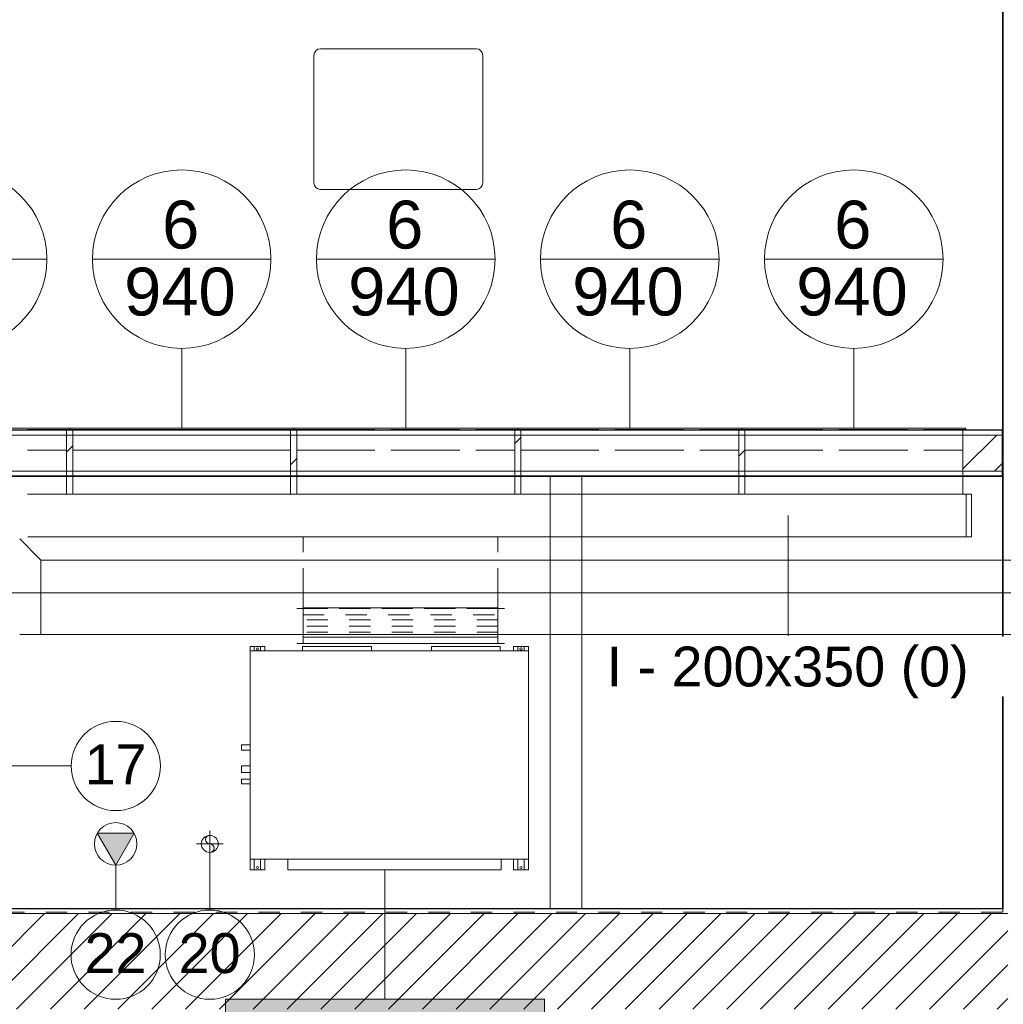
# Model space of a CAD drawing. Header units: metres. Extents: x 3 to 42.2, y -72.9 to -48.7.
# Tile 4 of 189: x 6.6 to 11.2, y -68.3 to -63.7. Entities that reach past the tile are written whole.
import ezdxf

# ---------------------------------------------------------------- set-up
doc = ezdxf.new("R2010")
doc.units = ezdxf.units.M
doc.linetypes.add('Oculto 1_5', pattern=[0.0022, 0.0015, -0.0007])
doc.linetypes.add('Projeção_2_', pattern=[0.003969, 0.002381, -0.001587])
for name, color, linetype, lineweight in [('A-CLNG', 7, 'Continuous', 18), ('A-FLOR-OVHD', 7, 'Projeção_2_', 18), ('A-WALL', 7, 'Continuous', 18), ('A-WALL-PATT', 7, 'Continuous', 18), ('DUTOS', 7, 'Continuous', 18), ('G-ANNO-SYMB', 7, 'Continuous', 9), ('G-IMPT', 7, 'Continuous', 18), ('M-EQPM', 7, 'Continuous', 18), ('M-HVAC-DUCT', 7, 'Continuous', 18), ('M-MNTG', 7, 'Continuous', 18)]:
    doc.layers.add(name, color=color, linetype=linetype, lineweight=lineweight)
for name, color, linetype, lineweight, true_color in [('A-DETL', 7, 'Continuous', 18, 0x00a600), ('M-EQPM-IDEN', 1, 'Continuous', 9, 0xff0000), ('M-HVAC-CDFF-IDEN', 1, 'Continuous', 9, 0xff0000), ('M-HVAC-DUCT-IDEN', 1, 'Continuous', 9, 0xff0000), ('M-MNTG-IDEN', 1, 'Continuous', 9, 0xff0000)]:
    doc.layers.add(name, color=color, linetype=linetype, lineweight=lineweight, true_color=true_color)
doc.styles.add('Arial_1', font='arial.ttf', dxfattribs={"height": 0.1875})
doc.styles.add('Arial_2', font='arial.ttf', dxfattribs={"height": 0.225})
pattern_1 = [(50, (21.555, -62.929), (0.546555, -0.047815), [0.05715, -0.62865]), (355, (21.555, -62.929), (-0.105728, 0.573166), [0.04572, -0.50292]), (100.451, (21.601, -62.933), (0.440828, 0.525349), [0.04857, -0.53427]), (46.184, (21.555, -62.776), (0.813237, -0.12613), [0.08573, -0.94298]), (96.636, (21.623, -62.787), (0.712212, 0.742287), [0.07286, -0.80141]), (351.184, (21.555, -62.776), (0.712217, 0.742274), [0.06858, -0.75438]), (21, (21.631, -62.814), (0.454846, -0.306795), [0.05715, -0.62865]), (326, (21.631, -62.814), (0.185405, 0.55256), [0.04572, -0.50292]), (71.451, (21.669, -62.84), (0.640251, 0.245763), [0.04857, -0.53427]), (37.5, (21.555, -62.929), (0.009261, 0.2536672), [0.02515, -0.47168, 0.02515, -0.48539, -0.50482]), (37.5, (21.555, -62.929), (0.009261, 0.2536672), [-1.007, 0.02515, -0.47968]), (7.5, (21.555, -62.929), (0.200456, 0.300546), [0.02515, -0.26594, 0.02515, -0.46025, -0.1924]), (7.5, (21.555, -62.929), (0.200456, 0.300546), [-0.77648, 0.02515, -0.16726]), (327.5, (21.385, -62.929), (0.4067682, -0.0171882), [0.02515, -0.16535, 0.02515, -0.56921, -0.78867]), (327.5, (21.385, -62.929), (0.4067682, -0.0171882), [-0.78486, 0.02515, -0.76352]), (317.5, (21.309, -62.929), (0.444383, 0.0762794), [0.02515, -0.2225, 0.02515, -0.36957, -0.56007]), (317.5, (21.309, -62.929), (0.444383, 0.0762794), [-0.64237, 0.02515, -0.53492])]
pattern_2 = [(45, (21.555, -62.929), (-0.0795495, 0.0795495), [])]

# ---------------------------------------------------------------- blocks, each defined once
blk = doc.blocks.new('4 GRE - ESCOLA DE CINEMA E AUDIOVISUAL CINE REX R07_rvt-1-1PAV')
at = {"layer": 'A-WALL-PATT', "true_color": 0xd4d4d4}
h = blk.add_hatch(dxfattribs=at)
h.set_pattern_fill('FP_1', color=254, style=0, pattern_type=2)
h.set_pattern_definition(pattern_1)
h.paths.add_polyline_path([(11.2223, -71.4719), (11.2223, -69.2851), (11.4698, -69.2851), (11.4698, -69.2826), (11.2198, -69.2826), (11.2198, -71.4719)])
h.paths.add_polyline_path([(11.2198, -68.5826), (11.4698, -68.5826), (11.4698, -68.5801), (11.2223, -68.5801), (11.2223, -68.3801), (11.2198, -68.3801), (11.2198, -68.3826)])
h.paths.add_polyline_path([(11.2223, -67.8851), (11.2223, -66.5942), (11.2198, -66.5942), (11.2198, -67.8851)])
h.paths.add_polyline_path([(11.2223, -66.2442), (11.2223, -54.1615), (11.2198, -54.1615), (11.2201, -66.2442)])
at = {"layer": 'A-WALL-PATT', "true_color": 0xaaaaaa}
h = blk.add_hatch(dxfattribs=at)
h.set_pattern_fill('FP_1', color=253, style=0, pattern_type=2)
h.set_pattern_definition(pattern_1)
h.paths.add_polyline_path([(11.2173, -65.6329), (11.2173, -65.6304), (11.0266, -65.6304), (11.0266, -65.6318), (11.0321, -65.6318), (11.0321, -65.6329), (11.1738, -65.6329)])
h.paths.add_polyline_path([(10.0071, -65.6329), (10.0071, -65.6318), (10.0126, -65.6318), (10.0126, -65.6304), (9.9726, -65.6304), (9.9726, -65.6318), (9.9781, -65.6318), (9.9781, -65.6329)])
h.paths.add_polyline_path([(8.9241, -65.6329), (8.9531, -65.6329), (8.9531, -65.6318), (8.9586, -65.6318), (8.9586, -65.6304), (8.9186, -65.6304), (8.9186, -65.6318), (8.9241, -65.6318)])
h.paths.add_polyline_path([(7.8991, -65.6329), (7.8991, -65.6318), (7.9046, -65.6318), (7.9046, -65.6304), (7.8646, -65.6304), (7.8646, -65.6318), (7.8701, -65.6318), (7.8701, -65.6329)])
h.paths.add_polyline_path([(6.8161, -65.6329), (6.8451, -65.6329), (6.8451, -65.6318), (6.8506, -65.6318), (6.8506, -65.6304), (6.8106, -65.6304), (6.8106, -65.6318), (6.8161, -65.6318)])
h.paths.add_polyline_path([(5.7911, -65.6329), (5.7911, -65.6318), (5.7966, -65.6318), (5.7966, -65.6304), (5.5187, -65.6304), (5.5187, -65.6329), (5.7799, -65.6329)])
at = {"layer": 'A-WALL-PATT', "true_color": 0xd4d4d4}
h = blk.add_hatch(dxfattribs=at)
h.set_pattern_fill('FP_2', color=254, style=0, pattern_type=2)
h.set_pattern_definition(pattern_2)
h.paths.add_polyline_path([(11.0321, -65.8254), (11.2173, -65.8254), (11.2173, -65.6554), (11.0321, -65.6554), (11.0321, -65.7587)])
h.paths.add_polyline_path([(10.0071, -65.8254), (10.0071, -65.6554), (9.9781, -65.6554), (9.9781, -65.8254)])
h.paths.add_polyline_path([(8.9241, -65.8254), (8.9531, -65.8254), (8.9531, -65.6554), (8.9241, -65.6554), (8.9241, -65.7587)])
h.paths.add_polyline_path([(7.8991, -65.8254), (7.8991, -65.6554), (7.8701, -65.6554), (7.8701, -65.8254)])
h.paths.add_polyline_path([(6.8451, -65.8254), (6.8451, -65.6554), (6.8161, -65.6554), (6.8161, -65.8254)])
h.paths.add_polyline_path([(5.5162, -65.8254), (5.7911, -65.8254), (5.7911, -65.6554), (5.4937, -65.6554), (5.4937, -65.8254)])
h = blk.add_hatch(dxfattribs=at)
h.set_pattern_fill('FP_1', color=254, style=0, pattern_type=2)
h.set_pattern_definition(pattern_1)
h.paths.add_polyline_path([(11.0321, -65.8504), (11.2173, -65.8504), (11.2173, -65.8479), (11.0321, -65.8479)])
h.paths.add_polyline_path([(10.0071, -65.8504), (10.0071, -65.8479), (9.9781, -65.8479), (9.9781, -65.8504)])
h.paths.add_polyline_path([(8.9241, -65.8504), (8.9531, -65.8504), (8.9531, -65.8479), (8.9241, -65.8479)])
h.paths.add_polyline_path([(7.8991, -65.8504), (7.8991, -65.8479), (7.8701, -65.8479), (7.8701, -65.8504)])
h.paths.add_polyline_path([(5.5187, -65.8504), (5.7911, -65.8504), (5.7911, -65.8479), (5.5187, -65.8479)])
h.paths.add_polyline_path([(6.8451, -65.8504), (6.8451, -65.8479), (6.8161, -65.8479), (6.8161, -65.8504)])
h = blk.add_hatch(dxfattribs=at)
h.set_pattern_fill('FP_2', color=254, style=0, pattern_type=2)
h.set_pattern_definition(pattern_2)
h.paths.add_polyline_path([(5.4937, -68.3576), (11.2448, -68.3576), (11.2448, -67.9076), (5.4937, -67.9076), (5.4937, -68.0761)])
h = blk.add_hatch(dxfattribs=at)
h.set_pattern_fill('FP_1', color=254, style=0, pattern_type=2)
h.set_pattern_definition(pattern_1)
h.paths.add_polyline_path([(10.095, -67.8851), (11.2198, -67.8851), (11.2198, -67.8826), (5.5187, -67.8826), (5.5187, -67.8851), (8.8621, -67.8851)])
at = {"layer": 'A-CLNG', "color": 253, "true_color": 0xaaaaaa}
for p, q in [((8.0099, -63.838), (8.7439, -63.838)), ((7.9799, -64.4694), (7.9799, -63.868)), ((8.7739, -63.868), (8.7739, -64.4694)), ((8.7439, -64.4994), (8.0099, -64.4994)), ((11.2173, -65.6304), (11.2198, -65.6304)), ((11.2198, -65.8504), (11.2173, -65.8504))]:
    blk.add_line(p, q, dxfattribs=at)
for centre, start, end in [((8.0099, -63.868), 90, 180), ((8.7439, -63.868), 0, 90), ((8.0099, -64.4694), 180, 270), ((8.7439, -64.4694), 270, 0)]:
    blk.add_arc(centre, 0.03, start, end, dxfattribs=at)
at = {"layer": 'A-WALL', "color": 253, "true_color": 0xaaaaaa}
for p, q in [((11.2198, -54.1615), (11.2198, -67.8826)), ((11.2223, -54.1615), (11.2223, -67.8851)), ((11.2173, -65.6304), (5.5187, -65.6304)), ((11.2173, -65.6329), (5.5187, -65.6329)), ((11.2173, -65.8504), (11.2173, -65.6304)), ((11.2173, -65.6554), (5.5187, -65.6554)), ((11.2173, -65.8254), (5.5187, -65.8254)), ((11.2173, -65.8479), (5.5187, -65.8479)), ((5.5187, -65.8504), (11.2173, -65.8504)), ((9.0907, -67.8826), (9.0907, -65.8504)), ((9.2407, -65.8504), (9.2407, -67.8826)), ((11.2198, -67.8826), (5.5187, -67.8826)), ((5.5187, -67.8851), (11.2198, -67.8851)), ((5.5187, -67.9076), (11.2198, -67.9076)), ((11.2223, -67.8851), (11.2198, -67.8851)), ((11.2223, -67.9076), (11.2198, -67.9076)), ((11.2448, -67.9076), (11.2223, -67.9076))]:
    blk.add_line(p, q, dxfattribs=at)
blk = doc.blocks.new('V8 duto alta 20-33_5kW - 28kW-773706-1PAV')
at = {"layer": 'M-EQPM', "color": 1, "true_color": 0xff0000}
for p, q in [((-0.655, 0.575), (-0.635, 0.575)), ((-0.655, 0.575), (-0.655, 0.525)), ((-0.635, 0.575), (-0.605, 0.575)), ((-0.635, 0.525), (-0.635, 0.575)), ((-0.605, 0.575), (-0.585, 0.575)), ((-0.605, 0.575), (-0.605, 0.525)), ((-0.585, 0.575), (-0.585, 0.525)), ((-0.527, 0.575), (0.4766, 0.575)), ((-0.527, 0.525), (-0.527, 0.575)), ((0.4766, 0.575), (0.4766, 0.525)), ((0.585, 0.575), (0.605, 0.575)), ((0.585, 0.525), (0.585, 0.575)), ((0.605, 0.575), (0.635, 0.575)), ((0.605, 0.525), (0.605, 0.575)), ((0.635, 0.575), (0.655, 0.575)), ((0.635, 0.575), (0.635, 0.525)), ((0.655, 0.525), (0.655, 0.575)), ((0, 0.525), (-0.655, 0.525)), ((-0.655, 0.525), (-0.655, -0.455)), ((-0.655, -0.455), (-0.655, 0.525)), ((-0.655, 0.525), (0.655, 0.525)), ((0.655, 0.525), (0, 0.525)), ((0.655, -0.455), (0.655, 0.525)), ((0.655, 0.525), (0.655, -0.455)), ((0.695, 0.1703), (0.655, 0.1703)), ((0.655, 0.1481), (0.695, 0.1481)), ((0.695, 0.1481), (0.695, 0.1703)), ((0.695, 0.1172), (0.655, 0.1172)), ((0.695, 0.0852), (0.695, 0.1172)), ((0.655, 0.0852), (0.695, 0.0852)), ((0.695, 0.0125), (0.655, 0.0125)), ((0.695, -0.0125), (0.695, 0.0125)), ((0.655, -0.0125), (0.695, -0.0125)), ((-0.655, -0.455), (-0.655, -0.475)), ((-0.655, -0.455), (0.655, -0.455)), ((0.655, -0.455), (-0.655, -0.455)), ((-0.635, -0.475), (-0.635, -0.455)), ((-0.605, -0.455), (-0.605, -0.475)), ((-0.585, -0.455), (-0.585, -0.475)), ((-0.522, -0.455), (-0.522, -0.475)), ((-0.1981, -0.475), (-0.1981, -0.455)), ((0.084, -0.455), (0.084, -0.475)), ((0.4079, -0.475), (0.4079, -0.455)), ((0.585, -0.475), (0.585, -0.455)), ((0.605, -0.475), (0.605, -0.455)), ((0.635, -0.455), (0.635, -0.475)), ((0.655, -0.475), (0.655, -0.455)), ((-0.635, -0.475), (-0.655, -0.475)), ((-0.605, -0.475), (-0.635, -0.475)), ((-0.585, -0.475), (-0.605, -0.475)), ((-0.1981, -0.475), (-0.522, -0.475)), ((0.4079, -0.475), (0.084, -0.475)), ((0.605, -0.475), (0.585, -0.475)), ((0.635, -0.475), (0.605, -0.475)), ((0.655, -0.475), (0.635, -0.475))]:
    blk.add_line(p, q, dxfattribs=at)
for centre, start, end in [((-0.62, 0.564), 90, 270), ((-0.62, 0.564), 270, 90), ((0.62, 0.564), 90, 270), ((0.62, 0.564), 270, 90), ((-0.62, -0.464), 90, 270), ((-0.62, -0.464), 270, 90), ((0.62, -0.464), 90, 270), ((0.62, -0.464), 270, 90)]:
    blk.add_arc(centre, 0.005, start, end, dxfattribs=at)
blk = doc.blocks.new('Ponto de força - PONTO DE FORÇA - EQUIPAMENTO-877186-1PAV')
at = {"layer": 'M-MNTG', "linetype": 'Oculto 1_5', "true_color": 0xff0000}
blk.add_hatch(color=1, dxfattribs=at).paths.add_polyline_path([(0, -0.1), (0.0866, 0.05), (-0.0866, 0.05), (-0.0095, -0.0836)])
at = {"layer": 'M-MNTG'}
for p, q in [((0.0866, 0.05), (-0.0866, 0.05)), ((-0.0866, 0.05), (0, -0.1)), ((0, -0.1), (0.0866, 0.05))]:
    blk.add_line(p, q, dxfattribs=at)
blk.add_circle((0, 0), 0.1, dxfattribs=at)
blk = doc.blocks.new('Ponto de dreno - PONTO DE DRENO-878181-1PAV')
at = {"layer": 'M-MNTG'}
for p, q in [((0, -0.0625), (0, 0.0625)), ((-0.0625, 0), (0.0625, 0)), ((0, 0.02), (0, 0))]:
    blk.add_line(p, q, dxfattribs=at)
blk.add_circle((0, 0), 0.04, dxfattribs=at)
for centre, start, end in [((0, 0.02), 90, 270), ((0, -0.02), 270, 90)]:
    blk.add_arc(centre, 0.02, start, end, dxfattribs=at)
blk = doc.blocks.new('M_Rectangular Tap - Beveled - Standard-895380-1PAV')
at = {"layer": 'M-HVAC-DUCT', "color": 4, "true_color": 0x00ffff}
for p, q in [((0.001, 0.5125), (0, 0.5135)), ((0.001, -0.5125), (0.001, 0.5125)), ((0.001, -0.5125), (0, -0.5125))]:
    blk.add_line(p, q, dxfattribs=at)
blk = doc.blocks.new('M_Tampa retangular - Padrão-895530-1PAV')
at = {"layer": 'M-HVAC-DUCT', "color": 4, "true_color": 0x00ffff}
for p, q in [((0, -0.1), (0, 0.1)), ((0, 0.1), (0.025, 0.1)), ((0.025, 0.1), (0.025, -0.1)), ((0.025, -0.1), (0, -0.1))]:
    blk.add_line(p, q, dxfattribs=at)
blk = doc.blocks.new('M_Rectangular Tap - Beveled - Standard-1071445-1PAV')
at = {"layer": 'M-HVAC-DUCT', "color": 96, "true_color": 0x008000}
for p, q in [((0, 0.175), (0.1, 0.175)), ((0.1, -0.175), (0.1, 0.175)), ((0, -0.275), (0.1, -0.175))]:
    blk.add_line(p, q, dxfattribs=at)
blk = doc.blocks.new('M_Rectangular Tap - Beveled - Standard-1072904-1PAV')
at = {"layer": 'M-HVAC-DUCT', "color": 4, "true_color": 0x00ffff}
for p, q in [((0, 0.4585), (0.001, 0.4585)), ((0.001, -0.4585), (0.001, 0.4585)), ((0, -0.4595), (0.001, -0.4585))]:
    blk.add_line(p, q, dxfattribs=at)
blk = doc.blocks.new('AH-0-AG 1025x125 - TROX_AH-15-AG_1025x125_dxf_QMODEL_d6b51352_a4e1_44d1_b5d7_d7e7522090c6-894157-1PAV')
at = {"layer": 'A-DETL', "color": 1, "true_color": 0xff0000}
for p, q in [((0.043, 0.5125), (-0.052, 0.5125)), ((0.043, 0.5125), (0.043, -0.5125)), ((0.052, 0.527), (0.045, 0.527)), ((0.052, 0.527), (0.052, -0.527)), ((0.0451, 0.507), (0.043, 0.507)), ((-0.052, 0.0708), (-0.052, -0.2542)), ((0.045, 0.0708), (0.045, -0.2542)), ((0.043, -0.5125), (-0.052, -0.5125))]:
    blk.add_line(p, q, dxfattribs=at)
at = {"layer": 'G-IMPT', "color": 1, "true_color": 0xff0000}
for p, q in [((-0.052, 0.5125), (-0.052, 0.1458)), ((0.043, 0.5125), (-0.052, 0.5125)), ((0.043, 0.5125), (0.043, 0.1083)), ((0.045, 0.527), (0.045, 0.1458)), ((0.052, 0.527), (0.045, 0.527)), ((0.052, 0.527), (0.052, 0.1083)), ((0.0451, 0.507), (0.043, 0.507)), ((0.043, -0.2917), (0.043, -0.5125)), ((0.052, -0.2917), (0.052, -0.527)), ((-0.052, -0.3292), (-0.052, -0.5125)), ((0.045, -0.3292), (0.045, -0.527)), ((0.043, -0.507), (0.045, -0.507)), ((0.043, -0.5125), (-0.052, -0.5125)), ((0.045, -0.527), (0.052, -0.527))]:
    blk.add_line(p, q, dxfattribs=at)
blk = doc.blocks.new('AH-0-AG 1025x125 - TROX_AH-15-AG_1025x125_dxf-V74-1PAV')
blk.add_blockref('AH-0-AG 1025x125 - TROX_AH-15-AG_1025x125_dxf_QMODEL_d6b51352_a4e1_44d1_b5d7_d7e7522090c6-894157-1PAV', (0, 0))
blk = doc.blocks.new('AH-0-AG 1025x125 - AH-0-AG 1025x125-V75-1PAV')
at = {"zscale": -1, "rotation": 89.99999999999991}
blk.add_blockref('AH-0-AG 1025x125 - TROX_AH-15-AG_1025x125_dxf-V74-1PAV', (6.3036, -65.6748), dxfattribs=at)
blk = doc.blocks.new('AH-0-AG 1025x125 - TROX_AH-15-AG_1025x125_dxf_QMODEL_d6b51352_a4e1_44d1_b5d7_d7e7522090c6-V57-1PAV')
at = {"layer": 'G-IMPT', "color": 1, "true_color": 0xff0000}
for p, q in [((-0.052, 0.5125), (-0.052, -0.5125)), ((0.043, 0.5125), (-0.052, 0.5125)), ((0.043, 0.5125), (0.043, -0.5125)), ((0.045, 0.527), (0.045, -0.527)), ((0.052, 0.527), (0.045, 0.527)), ((0.052, 0.527), (0.052, -0.527)), ((0.0451, 0.507), (0.043, 0.507)), ((0.043, -0.507), (0.045, -0.507)), ((0.043, -0.5125), (-0.052, -0.5125)), ((0.045, -0.527), (0.052, -0.527))]:
    blk.add_line(p, q, dxfattribs=at)
blk = doc.blocks.new('AH-0-AG 1025x125 - TROX_AH-15-AG_1025x125_dxf_QMODEL_d6b51352_a4e1_44d1_b5d7_d7e7522090c6-V76-1PAV')
at = {"layer": 'A-DETL', "color": 1, "true_color": 0xff0000}
for p, q in [((0.043, 0.5125), (-0.052, 0.5125)), ((0.043, 0.5125), (0.043, -0.5125)), ((0.052, 0.527), (0.045, 0.527)), ((0.052, 0.527), (0.052, -0.527)), ((0.0451, 0.507), (0.043, 0.507)), ((0.043, -0.5125), (-0.052, -0.5125))]:
    blk.add_line(p, q, dxfattribs=at)
at = {"layer": 'G-IMPT', "color": 1, "true_color": 0xff0000}
for p, q in [((-0.052, 0.5125), (-0.052, -0.5125)), ((0.043, 0.5125), (-0.052, 0.5125)), ((0.043, 0.5125), (0.043, -0.5125)), ((0.045, 0.527), (0.045, -0.527)), ((0.052, 0.527), (0.045, 0.527)), ((0.052, 0.527), (0.052, -0.527)), ((0.0451, 0.507), (0.043, 0.507)), ((0.043, -0.507), (0.045, -0.507)), ((0.043, -0.5125), (-0.052, -0.5125)), ((0.045, -0.527), (0.052, -0.527))]:
    blk.add_line(p, q, dxfattribs=at)
blk = doc.blocks.new('AH-0-AG 1025x125 - TROX_AH-15-AG_1025x125_dxf-V58-1PAV')
for name in ['AH-0-AG 1025x125 - TROX_AH-15-AG_1025x125_dxf_QMODEL_d6b51352_a4e1_44d1_b5d7_d7e7522090c6-V57-1PAV', 'AH-0-AG 1025x125 - TROX_AH-15-AG_1025x125_dxf_QMODEL_d6b51352_a4e1_44d1_b5d7_d7e7522090c6-V76-1PAV']:
    blk.add_blockref(name, (0, 0))
blk = doc.blocks.new('AH-0-AG 1025x125 - AH-0-AG 1025x125-V59-1PAV')
at = {"zscale": -1, "rotation": 89.99999999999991}
blk.add_blockref('AH-0-AG 1025x125 - TROX_AH-15-AG_1025x125_dxf-V58-1PAV', (7.3576, -65.6748), dxfattribs=at)
blk = doc.blocks.new('AH-0-AG 1025x125 - AH-0-AG 1025x125-V77-1PAV')
at = {"zscale": -1, "rotation": 89.99999999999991}
blk.add_blockref('AH-0-AG 1025x125 - TROX_AH-15-AG_1025x125_dxf-V74-1PAV', (8.4116, -65.6748), dxfattribs=at)
blk = doc.blocks.new('AH-0-AG 1025x125 - AH-0-AG 1025x125-V78-1PAV')
at = {"zscale": -1, "rotation": 89.99999999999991}
blk.add_blockref('AH-0-AG 1025x125 - TROX_AH-15-AG_1025x125_dxf-V74-1PAV', (9.4656, -65.6748), dxfattribs=at)
blk = doc.blocks.new('AH-0-AG 1025x125 - AH-0-AG 1025x125-V79-1PAV')
at = {"zscale": -1, "rotation": 89.99999999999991}
blk.add_blockref('AH-0-AG 1025x125 - TROX_AH-15-AG_1025x125_dxf-V74-1PAV', (10.5196, -65.6748), dxfattribs=at)
blk = doc.blocks.new('M_Rectangular Tap - Beveled - Standard-V60-1PAV')
at = {"layer": 'A-DETL', "color": 4, "true_color": 0x00ffff}
blk.add_line((0.001, -0.0708), (0.001, 0.2542), dxfattribs=at)
at = {"layer": 'M-HVAC-DUCT', "color": 4, "true_color": 0x00ffff}
for p, q in [((0.001, 0.5125), (0, 0.5135)), ((0.001, 0.3292), (0.001, 0.5125)), ((0.001, -0.5125), (0.001, -0.1458)), ((0.001, -0.5125), (0, -0.5125))]:
    blk.add_line(p, q, dxfattribs=at)
blk = doc.blocks.new('Canvas Connection - Canvas Connection-1073074-1PAV')
at = {"layer": 'A-DETL', "color": 7, "linetype": 'Oculto 1_5'}
for p, q in [((0.166, -0.4885), (0.166, 0.4885)), ((0.166, 0.4885), (0.166, 0.4585)), ((0.0429, 0.4585), (0.166, 0.4585)), ((0.166, 0.4585), (0.0429, 0.4585)), ((0.054, 0.4585), (0.054, -0.4585)), ((0.083, 0.4585), (0.083, -0.4585)), ((0.112, 0.4585), (0.112, -0.4585)), ((0.136, -0.4585), (0.136, 0.4585)), ((0.166, 0.4585), (0.166, -0.4585)), ((0.166, -0.4585), (0.166, 0.4585)), ((0.166, -0.4585), (0.0429, -0.4585)), ((0.0429, -0.4585), (0.166, -0.4585)), ((0.166, -0.4585), (0.166, -0.4885))]:
    blk.add_line(p, q, dxfattribs=at)
at = {"layer": 'M-HVAC-DUCT'}
for p, q in [((0, 0.4585), (0, 0.4885)), ((0, 0.4885), (0, -0.4885)), ((0, -0.4585), (0, 0.4585)), ((0, 0.4585), (0.0429, 0.4585)), ((0, -0.4585), (0, 0.4585)), ((0.0429, 0.4585), (0, 0.4585)), ((0, 0.4585), (0, -0.4585)), ((0.03, -0.4585), (0.03, 0.4585)), ((0.0429, -0.4585), (0, -0.4585)), ((0, -0.4585), (0.0429, -0.4585)), ((0, -0.4885), (0, -0.4585))]:
    blk.add_line(p, q, dxfattribs=at)
blk = doc.blocks.new('M_Identificador de auxiliar MEP_BTS - Em caixas-891259-1PAV')
at = {"layer": 'M-MNTG-IDEN'}
blk.add_circle((0, 0), 0.0028, dxfattribs=at)
for start, end in [(360, 180), (180, 360)]:
    blk.add_arc((0, 0), 0.0028, start, end, dxfattribs=at)
blk = doc.blocks.new('M_Identificador de equipamento mecânico_BTS - Em caixas-817025-1PAV')
at = {"layer": 'M-EQPM-IDEN', "true_color": 0xf5f5f5}
blk.add_hatch(color=7, dxfattribs=at).paths.add_polyline_path([(0.01, 0.0028), (0.01, -0.0028), (-0.01, -0.0028), (-0.01, 0.0028)])
at = {"layer": 'M-EQPM-IDEN'}
for p, q in [((0.01, 0.0028), (-0.01, 0.0028)), ((-0.01, 0.0028), (-0.01, -0.0028)), ((-0.01, 0.0028), (0.01, 0.0028)), ((-0.01, -0.0028), (-0.01, 0.0028)), ((0.01, -0.0028), (0.01, 0.0028)), ((0.01, 0.0028), (0.01, -0.0028)), ((-0.01, -0.0028), (0.01, -0.0028)), ((0.01, -0.0028), (-0.01, -0.0028))]:
    blk.add_line(p, q, dxfattribs=at)
blk = doc.blocks.new('M_Identificador de terminal de ar_BTS - Em caixas-852561-1PAV')
at = {"layer": 'M-HVAC-CDFF-IDEN'}
blk.add_line((-0.0056, 0), (0.0056, 0), dxfattribs=at)
blk.add_circle((0, 0), 0.0056, dxfattribs=at)
blk = doc.blocks.new('M_Identificador de acessório de duto_BTS - Em caixas-947477-1PAV')
at = {"layer": 'M-HVAC-DUCT-IDEN'}
blk.add_circle((0, 0), 0.0028, dxfattribs=at)
for start, end in [(360, 180), (180, 360)]:
    blk.add_arc((0, 0), 0.0028, start, end, dxfattribs=at)

msp = doc.modelspace()

# ---------------------------------------------------------------- linework, layer by layer
at = {"layer": 'A-DETL', "color": 4, "true_color": 0x00ffff}
for p, q in [((7.9285, -66.469), (7.9285, -66.2817)), ((8.8455, -66.469), (8.8455, -66.2817)), ((8.8455, -66.469), (7.9285, -66.469))]:
    msp.add_line(p, q, dxfattribs=at)
at = {"layer": 'A-FLOR-OVHD'}
for p, q in [((11.2211, -65.8498), (5.5186, -65.8498)), ((11.2211, -67.8998), (11.2211, -65.8498)), ((5.5186, -67.8998), (11.2211, -67.8998))]:
    msp.add_line(p, q, dxfattribs=at)
at = {"layer": 'DUTOS', "color": 4, "true_color": 0x00ffff}
for p, q in [((6.6329, -65.6318), (6.8161, -65.6318)), ((6.8161, -65.933), (6.8161, -65.6318)), ((6.8451, -65.6318), (7.8701, -65.6318)), ((6.8451, -65.933), (6.8451, -65.6318)), ((7.8701, -65.933), (7.8701, -65.6318)), ((7.8991, -65.6318), (8.9241, -65.6318)), ((7.8991, -65.933), (7.8991, -65.6318)), ((8.9241, -65.933), (8.9241, -65.6318)), ((8.9531, -65.6318), (9.9781, -65.6318)), ((8.9531, -65.933), (8.9531, -65.6318)), ((9.9781, -65.933), (9.9781, -65.6318)), ((10.0071, -65.6318), (11.0321, -65.6318)), ((10.0071, -65.933), (10.0071, -65.6318)), ((11.0321, -65.933), (11.0321, -65.6318)), ((6.8161, -65.933), (6.6329, -65.933)), ((11.0489, -65.934), (6.6329, -65.934)), ((7.8701, -65.933), (6.8451, -65.933)), ((8.9241, -65.933), (7.8991, -65.933)), ((9.9781, -65.933), (8.9531, -65.933)), ((11.0321, -65.933), (10.0071, -65.933)), ((11.0489, -65.934), (11.0489, -66.134)), ((11.0489, -66.134), (6.6329, -66.134)), ((7.9285, -66.135), (8.8455, -66.135)), ((7.9285, -66.2067), (7.9285, -66.135)), ((8.8455, -66.2067), (8.8455, -66.135))]:
    msp.add_line(p, q, dxfattribs=at)
at = {"layer": 'DUTOS', "color": 96, "true_color": 0x008000}
for p, q in [((6.6954, -66.5942), (6.6954, -66.2442)), ((12.2091, -66.2442), (6.6954, -66.2442)), ((12.2091, -66.5942), (6.6954, -66.5942))]:
    msp.add_line(p, q, dxfattribs=at)
at = {"layer": 'G-ANNO-SYMB'}
msp.add_line((4.1178, -66.3976), (40.6306, -66.3976), dxfattribs=at)
at = {"layer": 'M-EQPM-IDEN'}
msp.add_line((8.3139, -67.701), (8.3139, -68.3107), dxfattribs=at)
at = {"layer": 'M-HVAC-CDFF-IDEN'}
for p, q in [((7.3576, -65.6228), (7.3576, -65.2478)), ((8.4116, -65.6228), (8.4116, -65.2478)), ((9.4656, -65.6228), (9.4656, -65.2478)), ((10.5196, -65.6228), (10.5196, -65.2478))]:
    msp.add_line(p, q, dxfattribs=at)
at = {"layer": 'M-HVAC-DUCT-IDEN'}
for p, q in [((10.2103, -66.034), (10.2103, -66.6003)), ((6.5454, -67.2126), (6.8376, -67.2126))]:
    msp.add_line(p, q, dxfattribs=at)
at = {"layer": 'M-MNTG-IDEN'}
for p, q in [((7.4898, -67.6416), (7.4898, -67.8907)), ((7.047, -67.6791), (7.047, -67.8907))]:
    msp.add_line(p, q, dxfattribs=at)

# ---------------------------------------------------------------- block references
at = {"lineweight": 5}
msp.add_blockref('4 GRE - ESCOLA DE CINEMA E AUDIOVISUAL CINE REX R07_rvt-1-1PAV', (0, 0), dxfattribs=at)
at = {"layer": 'A-DETL', "color": 1, "true_color": 0xff0000}
for name in ['AH-0-AG 1025x125 - AH-0-AG 1025x125-V75-1PAV', 'AH-0-AG 1025x125 - AH-0-AG 1025x125-V59-1PAV', 'AH-0-AG 1025x125 - AH-0-AG 1025x125-V77-1PAV', 'AH-0-AG 1025x125 - AH-0-AG 1025x125-V78-1PAV', 'AH-0-AG 1025x125 - AH-0-AG 1025x125-V79-1PAV']:
    msp.add_blockref(name, (0, 0), dxfattribs=at)
at = {"layer": 'A-DETL', "color": 4, "true_color": 0x00ffff, "extrusion": (0, 0, -1), "rotation": 90}
msp.add_blockref('M_Rectangular Tap - Beveled - Standard-V60-1PAV', (-6.3036, -65.934), dxfattribs=at)
at = {"layer": 'A-DETL', "color": 7, "linetype": 'Oculto 1_5', "extrusion": (0, 0, -1), "rotation": 90}
msp.add_blockref('Canvas Connection - Canvas Connection-1073074-1PAV', (-8.387, -66.637), dxfattribs=at)
at = {"layer": 'M-EQPM', "color": 1, "true_color": 0xff0000, "rotation": 180}
msp.add_blockref('V8 duto alta 20-33_5kW - 28kW-773706-1PAV', (8.3339, -67.126), dxfattribs=at)
at = {"layer": 'M-EQPM-IDEN', "xscale": 74.99999999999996, "yscale": 74.99999999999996, "zscale": 74.99999999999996}
msp.add_blockref('M_Identificador de equipamento mecânico_BTS - Em caixas-817025-1PAV', (8.3139, -68.5207), dxfattribs=at)
at = {"layer": 'M-HVAC-CDFF-IDEN', "xscale": 74.99999999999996, "yscale": 74.99999999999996, "zscale": 74.99999999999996}
for p in [(6.3036, -64.8278), (7.3576, -64.8278), (8.4116, -64.8278), (9.4656, -64.8278), (10.5196, -64.8278)]:
    msp.add_blockref('M_Identificador de terminal de ar_BTS - Em caixas-852561-1PAV', p, dxfattribs=at)
at = {"layer": 'M-HVAC-DUCT', "color": 4, "true_color": 0x00ffff, "extrusion": (0, 0, -1)}
for name, p, rotation in [('M_Rectangular Tap - Beveled - Standard-895380-1PAV', (-7.3576, -65.934), 90), ('M_Rectangular Tap - Beveled - Standard-895380-1PAV', (-8.4116, -65.934), 90), ('M_Rectangular Tap - Beveled - Standard-895380-1PAV', (-9.4656, -65.934), 90), ('M_Rectangular Tap - Beveled - Standard-895380-1PAV', (-10.5196, -65.934), 90), ('M_Rectangular Tap - Beveled - Standard-1072904-1PAV', (-8.387, -66.134), 270)]:
    msp.add_blockref(name, p, dxfattribs=dict(at, rotation=rotation))
at = {"layer": 'M-HVAC-DUCT', "color": 4, "true_color": 0x00ffff}
msp.add_blockref('M_Tampa retangular - Padrão-895530-1PAV', (11.0489, -66.034), dxfattribs=at)
at = {"layer": 'M-HVAC-DUCT', "color": 96, "true_color": 0x008000, "extrusion": (0, 0, -1), "rotation": 180}
msp.add_blockref('M_Rectangular Tap - Beveled - Standard-1071445-1PAV', (-6.5954, -66.4192), dxfattribs=at)
at = {"layer": 'M-HVAC-DUCT-IDEN', "xscale": 74.99999999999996, "yscale": 74.99999999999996, "zscale": 74.99999999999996}
msp.add_blockref('M_Identificador de acessório de duto_BTS - Em caixas-947477-1PAV', (7.0476, -67.2126), dxfattribs=at)
at = {"layer": 'M-MNTG'}
for name, p in [('Ponto de força - PONTO DE FORÇA - EQUIPAMENTO-877186-1PAV', (7.047, -67.5791)), ('Ponto de dreno - PONTO DE DRENO-878181-1PAV', (7.4898, -67.5791))]:
    msp.add_blockref(name, p, dxfattribs=at)
at = {"layer": 'M-MNTG-IDEN', "xscale": 74.99999999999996, "yscale": 74.99999999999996, "zscale": 74.99999999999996}
for p in [(7.047, -68.1007), (7.4898, -68.1007)]:
    msp.add_blockref('M_Identificador de auxiliar MEP_BTS - Em caixas-891259-1PAV', p, dxfattribs=at)

# ---------------------------------------------------------------- texts
at = {"layer": 'M-HVAC-CDFF-IDEN', "color": 7, "char_height": 0.225, "attachment_point": 1, "style": 'Arial_2'}
for s, insert, width in [('6', (7.2654, -64.5527), 0.216456), ('6', (8.3194, -64.5527), 0.216456), ('6', (9.3734, -64.5527), 0.216456), ('6', (10.4274, -64.5527), 0.216456), ('940', (7.0869, -64.8678), 0.649367), ('940', (8.1409, -64.8678), 0.649367), ('940', (9.1949, -64.8678), 0.649367), ('940', (10.2489, -64.8678), 0.649367)]:
    msp.add_mtext(s, dxfattribs=dict(at, insert=insert, width=width))
at = {"layer": 'M-HVAC-DUCT-IDEN', "color": 7, "insert": (6.9011, -67.1114), "char_height": 0.1875, "width": 0.348734, "attachment_point": 1, "style": 'Arial_1'}
msp.add_mtext('17', dxfattribs=at)
at = {"layer": 'M-MNTG-IDEN', "color": 7, "char_height": 0.1875, "width": 0.348734, "attachment_point": 1, "style": 'Arial_1'}
for s, insert in [('22', (6.9004, -67.9994)), ('20', (7.3432, -67.9994))]:
    msp.add_mtext(s, dxfattribs=dict(at, insert=insert))

# ---------------------------------------------------------------- next in the draw order: texts
at = {"layer": 'M-HVAC-DUCT-IDEN', "color": 7, "insert": (9.3568, -66.6509), "char_height": 0.1875, "width": 2.062341, "attachment_point": 1, "style": 'Arial_1', "bg_fill": 3, "box_fill_scale": 1.25, "bg_fill_color": 256, "bg_fill_true_color": 13158600, "bg_fill_transparency": 0}
msp.add_mtext('I - 200x350 (0)', dxfattribs=at)

doc.saveas('drawing.dxf')
